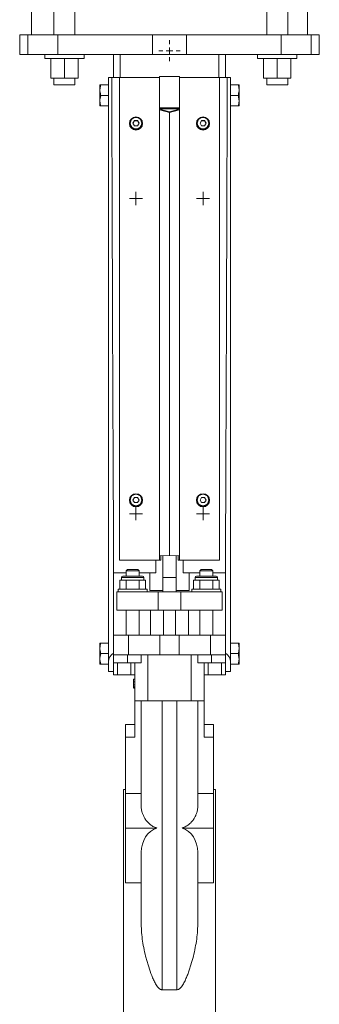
# Model space of a CAD drawing. Header units: millimetres. Extents: x -315 to 438, y 0 to 1758.
# Tile 3 of 4: x 210 to 438, y 598 to 1347. Entities that reach past the tile are written whole.
import ezdxf

# ---------------------------------------------------------------- set-up
doc = ezdxf.new("R2010")
doc.units = ezdxf.units.MM

# ---------------------------------------------------------------- blocks, each defined once
blk = doc.blocks.new('SW_CENTERMARKSYMBOL_7')
at = {"color": 0, "linetype": 'Continuous', "lineweight": 0}
for p, q in [((-2.5, 0), (-5, 0)), ((0, 0), (-2.5, 0)), ((0, 2.5), (0, 5)), ((0, 0), (0, 2.5)), ((0, 0), (0, -2.5)), ((0, 0), (2.5, 0)), ((2.5, 0), (5, 0)), ((0, -2.5), (0, -5))]:
    blk.add_line(p, q, dxfattribs=at)
blk = doc.blocks.new('SW_CENTERMARKSYMBOL_8')
at = {"color": 0, "linetype": 'Continuous', "lineweight": 0}
for p, q in [((-2.5, 0), (-5, 0)), ((0, 0), (-2.5, 0)), ((0, 2.5), (0, 5)), ((0, 0), (0, 2.5)), ((0, 0), (0, -2.5)), ((0, 0), (2.5, 0)), ((2.5, 0), (5, 0)), ((0, -2.5), (0, -5))]:
    blk.add_line(p, q, dxfattribs=at)
blk = doc.blocks.new('SW_CENTERMARKSYMBOL_9')
at = {"color": 0, "linetype": 'Continuous', "lineweight": 0}
for p, q in [((-2.5, 0), (-5, 0)), ((0, 0), (-2.5, 0)), ((0, 2.5), (0, 5)), ((0, 0), (0, 2.5)), ((0, 0), (0, -2.5)), ((0, 0), (2.5, 0)), ((2.5, 0), (5, 0)), ((0, -2.5), (0, -5))]:
    blk.add_line(p, q, dxfattribs=at)
blk = doc.blocks.new('SW_CENTERMARKSYMBOL_10')
at = {"color": 0, "linetype": 'Continuous', "lineweight": 0}
for p, q in [((-2.5, 0), (-5, 0)), ((0, 0), (-2.5, 0)), ((0, 2.5), (0, 5)), ((0, 0), (0, 2.5)), ((0, 0), (0, -2.5)), ((0, 0), (2.5, 0)), ((2.5, 0), (5, 0)), ((0, -2.5), (0, -5))]:
    blk.add_line(p, q, dxfattribs=at)
blk = doc.blocks.new('SW_CENTERMARKSYMBOL_11')
at = {"color": 0, "linetype": 'Continuous', "lineweight": 0}
for p, q in [((0, 5), (0, 8)), ((-5, 0), (-8, 0)), ((0, 0), (-2.5, 0)), ((0, 0), (0, 2.5)), ((0, 0), (0, -2.5)), ((0, 0), (2.5, 0)), ((5, 0), (8, 0)), ((0, -5), (0, -8))]:
    blk.add_line(p, q, dxfattribs=at)

msp = doc.modelspace()

# ---------------------------------------------------------------- linework, layer by layer
at = {"color": 7, "linetype": 'Continuous', "lineweight": 15}
for p, q in [((218.83, 1714.85), (218.83, 1335.85)), ((235.83, 1714.85), (235.83, 1335.85)), ((251.83, 1335.85), (251.83, 1714.85)), ((397.83, 1714.85), (397.83, 1335.85)), ((413.83, 1335.85), (413.83, 1714.85)), ((428.83, 1335.85), (428.83, 1714.85)), ((209.83, 1335.85), (209.83, 1320.85)), ((209.83, 1335.85), (216.02, 1335.85)), ((216.02, 1335.85), (216.02, 1320.85)), ((216.02, 1335.85), (238.79, 1335.85)), ((238.79, 1335.85), (238.79, 1320.85)), ((238.79, 1335.85), (310.83, 1335.85)), ((310.83, 1335.85), (310.83, 1320.85)), ((310.83, 1335.85), (336.83, 1335.85)), ((336.83, 1335.85), (336.83, 1320.85)), ((336.83, 1335.85), (408.86, 1335.85)), ((408.86, 1335.85), (408.86, 1320.85)), ((408.86, 1335.85), (431.63, 1335.85)), ((431.63, 1335.85), (431.63, 1320.85)), ((431.63, 1335.85), (437.83, 1335.85)), ((437.83, 1335.85), (437.83, 1320.85)), ((209.83, 1320.85), (216.02, 1320.85)), ((216.02, 1320.85), (238.79, 1320.85)), ((228.83, 1320.85), (228.83, 1317.85)), ((238.79, 1320.85), (310.83, 1320.85)), ((258.83, 1317.85), (258.83, 1320.85)), ((281.33, 1320.85), (281.33, 1303.35)), ((286.33, 1320.85), (286.33, 1303.38)), ((310.83, 1320.85), (336.83, 1320.85)), ((336.83, 1320.85), (408.86, 1320.85)), ((361.33, 1320.85), (361.33, 1303.38)), ((366.33, 1320.85), (366.33, 1303.35)), ((390.83, 1320.85), (390.83, 1317.85)), ((408.86, 1320.85), (431.63, 1320.85)), ((420.83, 1317.85), (420.83, 1320.85)), ((431.63, 1320.85), (437.83, 1320.85)), ((258.83, 1317.85), (228.83, 1317.85)), ((233.43, 1303.05), (233.43, 1317.85)), ((243.83, 1303.05), (243.83, 1317.85)), ((254.22, 1303.05), (254.22, 1317.85)), ((420.83, 1317.85), (390.83, 1317.85)), ((395.43, 1303.05), (395.43, 1317.85)), ((405.83, 1303.05), (405.83, 1317.85)), ((416.22, 1303.05), (416.22, 1317.85)), ((316.33, 1304.2), (331.33, 1304.2)), ((316.33, 1280.45), (316.33, 1304.2)), ((331.33, 1304.2), (331.33, 1280.45)), ((243.83, 1303.05), (233.43, 1303.05)), ((235.83, 1303.05), (235.83, 1297.85)), ((251.83, 1297.85), (235.83, 1297.85)), ((254.22, 1303.05), (243.83, 1303.05)), ((251.83, 1297.85), (251.83, 1303.05)), ((270.93, 1294.4), (270.93, 1297.85)), ((271.63, 1297.85), (277.33, 1297.85)), ((277.33, 1303.35), (279.87, 1303.35)), ((277.33, 858.71), (277.33, 1303.35)), ((285.83, 1303.35), (279.87, 1303.35)), ((285.83, 936.13), (285.83, 1303.38)), ((316.33, 1303.38), (285.83, 1303.38)), ((361.83, 1303.38), (331.33, 1303.38)), ((361.83, 936.13), (361.83, 1303.38)), ((361.83, 1303.35), (367.78, 1303.35)), ((367.78, 1303.35), (370.33, 1303.35)), ((370.33, 1303.35), (370.33, 858.71)), ((376.03, 1297.85), (370.33, 1297.85)), ((376.73, 1297.85), (376.73, 1294.4)), ((405.83, 1303.05), (395.43, 1303.05)), ((397.83, 1303.05), (397.83, 1297.85)), ((413.83, 1297.85), (397.83, 1297.85)), ((416.22, 1303.05), (405.83, 1303.05)), ((413.83, 1297.85), (413.83, 1303.05)), ((270.93, 1294.4), (270.93, 1293.29)), ((270.93, 1286.4), (270.93, 1293.29)), ((271.63, 1289.85), (270.93, 1286.4)), ((271.63, 1289.85), (277.33, 1289.85)), ((376.03, 1289.85), (370.33, 1289.85)), ((376.73, 1294.4), (376.73, 1293.29)), ((376.73, 1293.29), (376.73, 1286.4)), ((270.93, 1286.4), (270.93, 1285.29)), ((270.93, 1281.84), (270.93, 1285.29)), ((271.63, 1281.84), (277.33, 1281.84)), ((376.03, 1281.84), (370.33, 1281.84)), ((376.73, 1286.4), (376.73, 1285.29)), ((376.73, 1285.29), (376.73, 1281.84)), ((331.33, 1280.45), (316.33, 1280.45)), ((316.33, 1280.45), (316.33, 1279.48)), ((316.33, 1279.48), (317.33, 1279.48)), ((316.33, 1279.48), (316.33, 1278.94)), ((316.33, 939.38), (316.33, 1278.94)), ((316.33, 1278.94), (323.83, 1276.91)), ((317.33, 1279.06), (317.33, 1279.48)), ((330.33, 1279.48), (317.33, 1279.48)), ((323.83, 1277.29), (317.33, 1279.06)), ((323.62, 1277.35), (324.03, 1277.35)), ((330.33, 1279.06), (323.83, 1277.29)), ((323.83, 1276.91), (331.33, 1278.94)), ((323.83, 939.65), (323.83, 1276.91)), ((331.33, 1279.48), (330.33, 1279.48)), ((330.33, 1279.48), (330.33, 1279.06)), ((331.33, 1280.45), (331.33, 1279.48)), ((331.33, 1279.48), (331.33, 1278.94)), ((331.33, 939.38), (331.33, 1278.94)), ((293.33, 1268.44), (293.33, 1268.41)), ((293.97, 1268.62), (293.97, 1268.44)), ((296.04, 1268.62), (297.18, 1270.61)), ((297.18, 1266.64), (296.04, 1268.62)), ((296.07, 1268.57), (297.18, 1270.49)), ((297.18, 1270.61), (299.47, 1270.61)), ((297.18, 1270.49), (297.18, 1270.61)), ((297.18, 1270.49), (299.47, 1270.49)), ((299.47, 1270.61), (300.62, 1268.62)), ((299.47, 1270.49), (299.47, 1270.61)), ((299.47, 1270.49), (300.58, 1268.57)), ((300.62, 1268.62), (299.47, 1266.64)), ((302.69, 1268.44), (302.69, 1268.62)), ((303.33, 1268.41), (303.33, 1268.44)), ((344.33, 1268.44), (344.33, 1268.41)), ((344.97, 1268.62), (344.97, 1268.44)), ((347.04, 1268.62), (348.18, 1270.61)), ((348.18, 1266.64), (347.04, 1268.62)), ((347.07, 1268.57), (348.18, 1270.49)), ((348.18, 1270.61), (350.47, 1270.61)), ((348.18, 1270.49), (348.18, 1270.61)), ((348.18, 1270.49), (350.47, 1270.49)), ((350.47, 1270.61), (351.62, 1268.62)), ((350.47, 1270.49), (350.47, 1270.61)), ((350.47, 1270.49), (351.58, 1268.57)), ((351.62, 1268.62), (350.47, 1266.64)), ((353.69, 1268.44), (353.69, 1268.62)), ((354.33, 1268.41), (354.33, 1268.44)), ((299.47, 1266.64), (297.18, 1266.64)), ((350.47, 1266.64), (348.18, 1266.64)), ((296.04, 981.81), (297.18, 983.8)), ((296.07, 981.76), (297.18, 983.68)), ((297.18, 983.8), (299.47, 983.8)), ((297.18, 983.68), (297.18, 983.8)), ((297.18, 983.68), (299.47, 983.68)), ((299.47, 983.8), (300.62, 981.81)), ((299.47, 983.68), (299.47, 983.8)), ((299.47, 983.68), (300.58, 981.76)), ((347.04, 981.81), (348.18, 983.8)), ((347.07, 981.76), (348.18, 983.68)), ((348.18, 983.8), (350.47, 983.8)), ((348.18, 983.68), (348.18, 983.8)), ((348.18, 983.68), (350.47, 983.68)), ((350.47, 983.8), (351.62, 981.81)), ((350.47, 983.68), (350.47, 983.8)), ((350.47, 983.68), (351.58, 981.76)), ((293.33, 981.63), (293.33, 981.59)), ((293.97, 981.81), (293.97, 981.63)), ((297.18, 979.83), (296.04, 981.81)), ((299.47, 979.83), (297.18, 979.83)), ((300.62, 981.81), (299.47, 979.83)), ((302.69, 981.63), (302.69, 981.81)), ((303.33, 981.59), (303.33, 981.63)), ((344.33, 981.63), (344.33, 981.59)), ((344.97, 981.81), (344.97, 981.63)), ((348.18, 979.83), (347.04, 981.81)), ((350.47, 979.83), (348.18, 979.83)), ((351.62, 981.81), (350.47, 979.83)), ((353.69, 981.63), (353.69, 981.81)), ((354.33, 981.59), (354.33, 981.63)), ((323.83, 939.65), (316.33, 939.38)), ((316.33, 939.38), (316.33, 936.13)), ((317.33, 939.36), (323.83, 939.6)), ((317.33, 936.09), (317.33, 939.36)), ((318.83, 922.85), (318.83, 939.42)), ((331.33, 939.38), (323.83, 939.65)), ((323.83, 939.6), (330.33, 939.36)), ((328.83, 939.42), (328.83, 922.85)), ((330.33, 939.36), (330.33, 936.09)), ((331.33, 936.13), (331.33, 939.38)), ((285.83, 936.13), (285.83, 936.09)), ((316.33, 936.13), (285.83, 936.13)), ((285.83, 936.09), (313.33, 936.09)), ((313.33, 936.09), (317.33, 936.09)), ((313.33, 926.35), (313.33, 936.09)), ((330.33, 936.09), (334.33, 936.09)), ((361.83, 936.13), (331.33, 936.13)), ((334.33, 936.09), (361.83, 936.09)), ((334.33, 926.35), (334.33, 936.09)), ((361.83, 936.09), (361.83, 936.13)), ((281.33, 926.35), (281.33, 878.85)), ((290.83, 926.35), (281.33, 926.35)), ((287.33, 922.85), (287.33, 920.85)), ((288.33, 923.85), (303.33, 923.85)), ((291.83, 928.85), (290.83, 927.85)), ((290.83, 927.85), (290.83, 923.85)), ((300.83, 927.85), (290.83, 927.85)), ((291.83, 928.85), (299.83, 928.85)), ((300.83, 927.85), (299.83, 928.85)), ((300.83, 923.85), (300.83, 927.85)), ((313.33, 926.35), (300.83, 926.35)), ((304.33, 920.85), (304.33, 922.85)), ((308.83, 926.35), (308.83, 912.85)), ((328.83, 922.85), (318.83, 922.85)), ((318.83, 911.85), (318.83, 922.85)), ((328.83, 911.85), (328.83, 922.85)), ((334.33, 926.35), (346.83, 926.35)), ((338.83, 912.85), (338.83, 926.35)), ((343.33, 922.85), (343.33, 920.85)), ((344.33, 923.85), (359.33, 923.85)), ((347.83, 928.85), (346.83, 927.85)), ((346.83, 927.85), (346.83, 923.85)), ((356.83, 927.85), (346.83, 927.85)), ((347.83, 928.85), (355.83, 928.85)), ((356.83, 927.85), (355.83, 928.85)), ((356.83, 923.85), (356.83, 927.85)), ((356.83, 926.35), (366.33, 926.35)), ((360.33, 920.85), (360.33, 922.85)), ((366.33, 926.35), (366.33, 878.85)), ((286.01, 920.85), (286.01, 913.85)), ((288.47, 920.85), (286.01, 920.85)), ((290.92, 920.85), (288.47, 920.85)), ((290.92, 920.85), (290.92, 913.85)), ((295.83, 920.85), (290.92, 920.85)), ((300.73, 920.85), (295.83, 920.85)), ((300.73, 920.85), (300.73, 913.85)), ((303.19, 920.85), (300.73, 920.85)), ((305.64, 920.85), (303.19, 920.85)), ((305.64, 920.85), (305.64, 913.85)), ((342.01, 920.85), (342.01, 913.85)), ((342.01, 920.85), (344.47, 920.85)), ((344.47, 920.85), (346.92, 920.85)), ((346.92, 920.85), (346.92, 913.85)), ((346.92, 920.85), (351.83, 920.85)), ((351.83, 920.85), (356.73, 920.85)), ((356.73, 920.85), (356.73, 913.85)), ((356.73, 920.85), (359.19, 920.85)), ((359.19, 920.85), (361.64, 920.85)), ((361.64, 920.85), (361.64, 913.85)), ((283.83, 911.85), (283.83, 897.85)), ((283.83, 911.85), (315.22, 911.85)), ((284.83, 913.85), (284.83, 911.85)), ((306.83, 913.85), (284.83, 913.85)), ((306.83, 911.85), (306.83, 913.85)), ((308.83, 912.85), (318.83, 912.85)), ((315.22, 911.85), (315.22, 897.85)), ((315.22, 911.85), (332.43, 911.85)), ((328.83, 912.85), (338.83, 912.85)), ((332.43, 911.85), (332.43, 897.85)), ((332.43, 911.85), (363.83, 911.85)), ((340.83, 913.85), (340.83, 911.85)), ((340.83, 913.85), (362.83, 913.85)), ((362.83, 911.85), (362.83, 913.85)), ((363.83, 911.85), (363.83, 897.85)), ((283.83, 897.85), (315.22, 897.85)), ((290.83, 897.85), (290.83, 878.85)), ((300.83, 878.85), (300.83, 897.85)), ((309.33, 897.85), (309.33, 878.85)), ((315.22, 897.85), (332.43, 897.85)), ((319.33, 897.85), (319.33, 878.85)), ((328.33, 897.85), (328.33, 878.85)), ((332.43, 897.85), (363.83, 897.85)), ((338.33, 897.85), (338.33, 878.85)), ((346.83, 897.85), (346.83, 878.85)), ((356.83, 878.85), (356.83, 897.85)), ((281.33, 863.85), (281.33, 878.85)), ((281.33, 878.85), (292.53, 878.85)), ((292.53, 863.85), (292.53, 878.85)), ((292.53, 878.85), (316.37, 878.85)), ((316.37, 863.85), (316.37, 878.85)), ((316.37, 878.85), (331.29, 878.85)), ((331.29, 863.85), (331.29, 878.85)), ((331.29, 878.85), (355.13, 878.85)), ((355.13, 863.85), (355.13, 878.85)), ((355.13, 878.85), (366.33, 878.85)), ((366.33, 863.85), (366.33, 878.85)), ((270.93, 872.85), (271.63, 872.85)), ((270.93, 869.4), (270.93, 872.85)), ((271.63, 872.85), (277.33, 872.85)), ((376.03, 872.85), (370.33, 872.85)), ((376.73, 872.85), (376.73, 869.4)), ((270.93, 869.4), (270.93, 868.29)), ((270.93, 861.4), (270.93, 868.29)), ((271.63, 864.85), (270.93, 861.4)), ((271.63, 864.85), (277.33, 864.85)), ((281.33, 857.85), (281.33, 863.85)), ((291.76, 863.85), (281.33, 863.85)), ((291.76, 857.85), (291.76, 863.85)), ((292.48, 863.85), (291.76, 863.85)), ((292.48, 863.85), (292.53, 863.85)), ((292.53, 863.85), (316.37, 863.85)), ((302.21, 863.85), (302.21, 857.85)), ((307.33, 828.85), (307.33, 863.85)), ((316.37, 863.85), (331.29, 863.85)), ((331.29, 863.85), (355.13, 863.85)), ((340.33, 828.85), (340.33, 863.85)), ((345.45, 857.85), (345.45, 863.85)), ((355.13, 863.85), (355.18, 863.85)), ((355.89, 863.85), (355.18, 863.85)), ((355.89, 857.85), (355.89, 863.85)), ((366.33, 863.85), (355.89, 863.85)), ((366.33, 857.85), (366.33, 863.85)), ((376.03, 864.85), (370.33, 864.85)), ((376.73, 869.4), (376.73, 868.29)), ((376.73, 868.29), (376.73, 861.4)), ((270.93, 861.4), (270.93, 860.29)), ((270.93, 860.29), (271.63, 856.84)), ((270.93, 856.84), (270.93, 860.29)), ((271.63, 856.84), (277.33, 856.84)), ((277.33, 851.35), (277.33, 858.71)), ((291.76, 857.85), (281.33, 857.85)), ((281.33, 851.35), (281.33, 857.85)), ((284.33, 848.85), (284.33, 857.85)), ((302.21, 857.85), (291.76, 857.85)), ((294.33, 848.85), (294.33, 857.85)), ((297.33, 828.85), (297.33, 857.85)), ((355.89, 857.85), (345.45, 857.85)), ((350.33, 828.85), (350.33, 857.85)), ((353.33, 848.85), (353.33, 857.85)), ((366.33, 857.85), (355.89, 857.85)), ((363.33, 848.85), (363.33, 857.85)), ((366.33, 851.35), (366.33, 857.85)), ((370.33, 851.35), (370.33, 858.71)), ((376.03, 856.84), (370.33, 856.84)), ((376.73, 861.4), (376.73, 860.29)), ((376.73, 860.29), (376.73, 856.84)), ((281.33, 851.35), (277.33, 851.35)), ((281.33, 848.85), (281.33, 851.35)), ((284.33, 848.85), (281.33, 848.85)), ((294.33, 848.85), (284.33, 848.85)), ((297.33, 848.85), (294.33, 848.85)), ((353.33, 848.85), (350.33, 848.85)), ((363.33, 848.85), (353.33, 848.85)), ((366.33, 848.85), (363.33, 848.85)), ((366.33, 851.35), (370.33, 851.35)), ((366.33, 848.85), (366.33, 851.35)), ((296.33, 845.36), (296.33, 843.4)), ((296.33, 845.36), (297.33, 845.36)), ((296.33, 843.4), (297.33, 843.4)), ((296.33, 841.19), (297.33, 841.19)), ((296.33, 841.19), (296.33, 839.5)), ((296.33, 839.5), (296.33, 838.85)), ((296.33, 839.5), (297.33, 839.5)), ((296.33, 838.85), (297.33, 838.85)), ((296.33, 838.68), (297.33, 838.68)), ((307.33, 828.85), (297.33, 828.85)), ((297.33, 828.85), (297.33, 801.31)), ((302.33, 748.55), (302.33, 828.85)), ((340.33, 828.85), (307.33, 828.85)), ((318.33, 608.95), (318.33, 828.85)), ((329.33, 608.95), (329.33, 828.85)), ((350.33, 828.85), (340.33, 828.85)), ((345.33, 748.55), (345.33, 828.85)), ((350.33, 828.85), (350.33, 801.31)), ((290.33, 810.89), (290.33, 801.31)), ((297.33, 810.89), (290.33, 810.89)), ((357.33, 810.89), (350.33, 810.89)), ((357.33, 810.89), (357.33, 801.31)), ((290.33, 801.31), (290.33, 758.29)), ((297.33, 801.31), (290.33, 801.31)), ((357.33, 801.31), (350.33, 801.31)), ((357.33, 801.31), (357.33, 758.29)), ((290.33, 761.35), (288.83, 761.35)), ((288.83, 761.35), (288.83, 396.35)), ((290.33, 758.29), (290.33, 732.13)), ((302.33, 758.29), (290.33, 758.29)), ((357.33, 758.29), (345.33, 758.29)), ((358.83, 761.35), (357.33, 761.35)), ((357.33, 758.29), (357.33, 732.13)), ((358.83, 761.35), (358.83, 396.35)), ((314.15, 732.13), (290.33, 732.13)), ((290.33, 732.13), (290.33, 690.4)), ((357.33, 732.13), (333.5, 732.13)), ((357.33, 732.13), (357.33, 690.4)), ((302.33, 658.91), (302.33, 713.72)), ((345.33, 658.91), (345.33, 713.72)), ((302.33, 690.4), (290.33, 690.4)), ((357.33, 690.4), (345.33, 690.4)), ((318.33, 608.95), (329.33, 608.95))]:
    msp.add_line(p, q, dxfattribs=at)
at = {"color": 8, "linetype": 'Continuous', "lineweight": 15}
for p, q in [((304.33, 922.85), (287.33, 922.85)), ((360.33, 922.85), (343.33, 922.85))]:
    msp.add_line(p, q, dxfattribs=at)
at = {"color": 7, "linetype": 'Continuous', "lineweight": 15}
for centre, radius in [((298.33, 1268.44), 5), ((298.33, 1268.62), 4.36), ((349.33, 1268.44), 5), ((349.33, 1268.62), 4.36), ((298.33, 981.63), 5), ((298.33, 981.81), 4.36), ((349.33, 981.63), 5), ((349.33, 981.81), 4.36)]:
    msp.add_circle(centre, radius, dxfattribs=at)
for centre, radius, start, end in [((298.33, 1268.41), 5, 180.02725, 359.97275), ((298.33, 1268.44), 4.36, 180.01744, 270.02068), ((298.33, 1268.44), 4.36, 269.97939, 359.98249), ((349.33, 1268.41), 5, 180.02725, 359.97275), ((349.33, 1268.44), 4.36, 180.01751, 270.02061), ((349.33, 1268.44), 4.36, 269.97932, 359.98256), ((298.33, 981.6), 5, 180.02702, 359.97298), ((298.33, 981.63), 4.36, 180.01723, 270.02089), ((298.33, 981.63), 4.36, 269.97918, 359.9827), ((349.33, 981.6), 5, 180.02702, 359.97298), ((349.33, 981.63), 4.36, 180.0173, 270.02082), ((349.33, 981.63), 4.36, 269.97911, 359.98277), ((288.33, 922.85), 1, 90, 180), ((303.33, 922.85), 1, 0, 90), ((344.33, 922.85), 1, 90, 180), ((359.33, 922.85), 1, 0, 90)]:
    msp.add_arc(centre, radius, start, end, dxfattribs=at)
for centre, major_axis, ratio, start_param, end_param in [((284.83, 3422.18), (0, 2821.96), 0.002658, 2.420126, 2.656075), ((362.83, 3422.18), (0, 2821.96), 0.002658, 3.627111, 3.863059), ((284.83, 858.71), (7.5, 0), 0.967918, 2.056314, 3.141593), ((362.83, 858.71), (7.5, 0), 0.967918, 0, 1.085278), ((318.33, 713.72), (0, 19.07), 0.8391, 0.264121, 1.570796), ((329.33, 713.72), (0, 19.07), 0.8391, 4.712389, 6.019065)]:
    msp.add_ellipse(centre, major_axis=major_axis, ratio=ratio, start_param=start_param, end_param=end_param, dxfattribs=at)
for points, knots in [([(271.63, 1297.85), (271.36, 1296.94), (271.03, 1295.8), (270.94, 1294.64), (270.93, 1294.4)], [0, 0, 0, 0, 0.798028, 1, 1, 1, 1]), ([(376.03, 1297.85), (376.21, 1297.27), (376.56, 1296.14), (376.67, 1294.97), (376.73, 1294.4)], [0, 0, 0, 0, 0.508428, 1, 1, 1, 1]), ([(376.03, 1297.85), (376.21, 1297.85), (376.37, 1297.85), (376.61, 1297.85), (376.7, 1297.85), (376.73, 1297.85)], [0, 0, 0, 0, 0.5, 0.5, 1, 1, 1, 1]), ([(270.93, 1293.29), (271.01, 1292.55), (271.14, 1291.38), (271.5, 1290.25), (271.63, 1289.85)], [0, 0, 0, 0, 0.641037, 1, 1, 1, 1]), ([(376.73, 1293.29), (376.66, 1292.66), (376.54, 1291.49), (376.19, 1290.36), (376.03, 1289.85)], [0, 0, 0, 0, 0.5441729, 1, 1, 1, 1]), ([(376.03, 1289.85), (376.33, 1288.76), (376.66, 1287.62), (376.72, 1286.45), (376.73, 1286.4)], [0, 0, 0, 0, 0.955495, 1, 1, 1, 1]), ([(271.63, 1281.84), (271.44, 1281.84), (271.28, 1281.84), (271.04, 1281.84), (270.96, 1281.84), (270.93, 1281.84)], [0, 0, 0, 0, 0.5, 0.5, 1, 1, 1, 1]), ([(376.73, 1285.29), (376.7, 1284.7), (376.61, 1284.12), (376.37, 1282.97), (376.21, 1282.4), (376.03, 1281.84)], [0, 0, 0, 0, 0.5, 0.5, 1, 1, 1, 1]), ([(376.03, 1281.84), (376.21, 1281.84), (376.37, 1281.84), (376.61, 1281.84), (376.7, 1281.84), (376.73, 1281.84)], [0, 0, 0, 0, 0.5, 0.5, 1, 1, 1, 1]), ([(270.93, 869.4), (270.94, 869.69), (270.97, 869.99), (271.05, 870.57), (271.1, 870.86), (271.28, 871.72), (271.44, 872.29), (271.63, 872.85)], [0, 0, 0, 0, 0.25, 0.25, 0.5, 0.5, 1, 1, 1, 1]), ([(376.73, 869.4), (376.7, 869.98), (376.62, 870.56), (376.37, 871.72), (376.21, 872.29), (376.03, 872.85)], [0, 0, 0, 0, 0.5, 0.5, 1, 1, 1, 1]), ([(376.73, 872.85), (376.7, 872.85), (376.61, 872.85), (376.27, 872.85), (376.03, 872.85)], [0, 0, 0, 0, 0.285394, 1, 1, 1, 1]), ([(271.63, 864.85), (271.53, 865.13), (271.45, 865.41), (271.29, 865.98), (271.22, 866.27), (271.04, 867.13), (270.96, 867.71), (270.93, 868.29)], [0, 0, 0, 0, 0.25, 0.25, 0.5, 0.5, 1, 1, 1, 1]), ([(376.03, 864.85), (376.21, 865.41), (376.37, 865.98), (376.62, 867.13), (376.7, 867.71), (376.73, 868.29)], [0, 0, 0, 0, 0.5, 0.5, 1, 1, 1, 1]), ([(376.03, 864.85), (376.33, 863.76), (376.66, 862.62), (376.72, 861.45), (376.73, 861.4)], [0, 0, 0, 0, 0.955495, 1, 1, 1, 1]), ([(271.63, 856.84), (271.52, 856.84), (271.16, 856.84), (271.02, 856.84), (270.93, 856.84)], [0, 0, 0, 0, 0.28993, 1, 1, 1, 1]), ([(376.73, 860.29), (376.71, 860.08), (376.63, 858.92), (376.3, 857.78), (376.03, 856.84)], [0, 0, 0, 0, 0.177835, 1, 1, 1, 1]), ([(376.03, 856.84), (376.28, 856.84), (376.62, 856.84), (376.71, 856.84), (376.73, 856.84)], [0, 0, 0, 0, 0.754697, 1, 1, 1, 1]), ([(296.33, 843.47), (296.33, 843.22), (296.33, 842.71), (296.33, 841.95), (296.33, 841.48), (296.33, 841.19)], [0, 0, 0, 0, 0.279293, 0.559159, 1, 1, 1, 1]), ([(314.15, 732.13), (313.1, 732.46), (312.14, 732.89), (310.81, 733.65), (310.38, 733.93), (309.55, 734.5), (309.16, 734.81), (308.04, 735.75), (307.37, 736.41), (306.47, 737.46), (306.18, 737.82), (305.64, 738.54), (305.39, 738.91), (304.68, 740.03), (304.27, 740.78), (303.57, 742.31), (303.27, 743.08), (302.8, 744.64), (302.62, 745.43), (302.39, 747), (302.33, 747.78), (302.33, 748.55)], [0, 0, 0, 0, 0.125, 0.125, 0.1875, 0.1875, 0.25, 0.25, 0.375, 0.375, 0.4375, 0.4375, 0.5, 0.5, 0.625, 0.625, 0.75, 0.75, 0.875, 0.875, 1, 1, 1, 1]), ([(345.33, 748.55), (345.33, 748.16), (345.31, 747.78), (345.25, 746.99), (345.21, 746.6), (345.03, 745.42), (344.85, 744.64), (344.38, 743.09), (344.09, 742.32), (343.57, 741.17), (343.38, 740.79), (342.96, 740.03), (342.74, 739.66), (342.03, 738.54), (341.49, 737.82), (340.59, 736.77), (340.27, 736.43), (339.6, 735.77), (339.25, 735.44), (338.12, 734.5), (337.31, 733.92), (335.97, 733.16), (335.51, 732.92), (334.53, 732.49), (334.03, 732.29), (333.5, 732.13)], [0, 0, 0, 0, 0.0625, 0.0625, 0.125, 0.125, 0.25, 0.25, 0.375, 0.375, 0.4375, 0.4375, 0.5, 0.5, 0.625, 0.625, 0.6875, 0.6875, 0.75, 0.75, 0.875, 0.875, 0.9375, 0.9375, 1, 1, 1, 1]), ([(302.33, 658.91), (302.33, 656.77), (302.43, 654.62), (302.79, 650.32), (303.05, 648.17), (303.7, 643.84), (304.09, 641.67), (305, 637.31), (305.51, 635.12), (306.37, 631.83), (306.67, 630.73), (307.31, 628.53), (307.64, 627.44), (308.69, 624.15), (309.45, 621.97), (310.73, 618.73), (311.18, 617.66), (312.16, 615.55), (312.69, 614.5), (313.57, 612.98), (313.88, 612.49), (314.55, 611.52), (314.91, 611.05), (315.51, 610.41), (315.71, 610.2), (316.16, 609.81), (316.4, 609.63), (316.77, 609.4), (316.9, 609.32), (317.17, 609.2), (317.31, 609.14), (317.59, 609.05), (317.73, 609.01), (318.03, 608.96), (318.18, 608.95), (318.33, 608.95)], [0, 0, 0, 0, 0.125, 0.125, 0.25, 0.25, 0.375, 0.375, 0.5, 0.5, 0.5625, 0.5625, 0.625, 0.625, 0.75, 0.75, 0.8125, 0.8125, 0.875, 0.875, 0.90625, 0.90625, 0.9375, 0.9375, 0.953125, 0.953125, 0.96875, 0.96875, 0.976563, 0.976563, 0.984375, 0.984375, 0.992188, 0.992188, 1, 1, 1, 1]), ([(329.33, 608.95), (329.63, 608.95), (329.93, 609), (330.36, 609.14), (330.5, 609.2), (330.77, 609.33), (330.9, 609.4), (331.27, 609.64), (331.51, 609.83), (331.96, 610.22), (332.17, 610.43), (332.77, 611.08), (333.13, 611.56), (333.8, 612.53), (334.11, 613.03), (334.99, 614.55), (335.51, 615.59), (336.49, 617.71), (336.94, 618.78), (337.8, 620.94), (338.2, 622.03), (338.97, 624.2), (339.33, 625.29), (340.37, 628.55), (340.99, 630.73), (342.13, 635.08), (342.64, 637.25), (343.55, 641.6), (343.94, 643.77), (344.6, 648.11), (344.86, 650.27), (345.23, 654.62), (345.33, 656.77), (345.33, 658.91)], [0, 0, 0, 0, 0.015625, 0.015625, 0.023438, 0.023438, 0.03125, 0.03125, 0.046875, 0.046875, 0.0625, 0.0625, 0.09375, 0.09375, 0.125, 0.125, 0.1875, 0.1875, 0.25, 0.25, 0.3125, 0.3125, 0.375, 0.375, 0.5, 0.5, 0.625, 0.625, 0.75, 0.75, 0.875, 0.875, 1, 1, 1, 1])]:
    msp.add_open_spline(points, degree=3, knots=knots, dxfattribs=at)
for points in [[(271.63, 1297.85), (271.25, 1297.85), (270.99, 1297.85), (270.93, 1297.85)], [(270.93, 1285.29), (270.99, 1284.11), (271.25, 1282.97), (271.63, 1281.84)]]:
    msp.add_open_spline(points, degree=3, dxfattribs=at)

# ---------------------------------------------------------------- block references
at = {"color": 7, "linetype": 'Continuous', "lineweight": 0}
for name, p in [('SW_CENTERMARKSYMBOL_11', (323.83, 1323.85)), ('SW_CENTERMARKSYMBOL_9', (298.33, 1211.35)), ('SW_CENTERMARKSYMBOL_7', (349.33, 1211.35)), ('SW_CENTERMARKSYMBOL_10', (298.33, 971.35)), ('SW_CENTERMARKSYMBOL_8', (349.33, 971.35))]:
    msp.add_blockref(name, p, dxfattribs=at)

doc.saveas('drawing.dxf')
